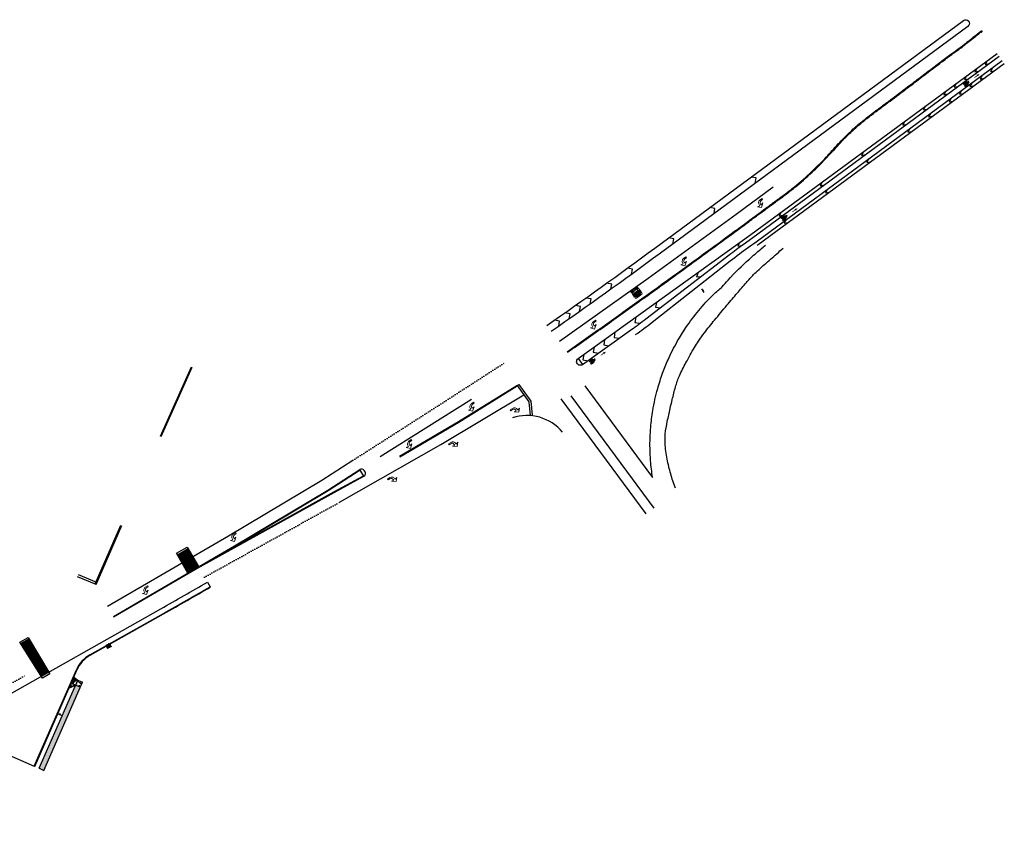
# Model space of a CAD drawing. Extents: x 1490373 to 1513910, y 649283 to 656452.
# Tile 7 of 7: x 1512987 to 1513910, y 652867 to 653622. Entities that reach past the tile are written whole.
import ezdxf

# ---------------------------------------------------------------- set-up
doc = ezdxf.new("R2010")
doc.units = 0
doc.header["$MEASUREMENT"] = 0
doc.linetypes.add('HIDDEN', pattern=[0.375, 0.25, -0.125])
doc.linetypes.add('pavement_dash', pattern=[2, 0.5, -1.5])
for name, color, linetype in [('E-CHANNELIZING', 110, 'Continuous'), ('E-DOUBLEYELLOW', 50, 'Continuous'), ('E-EDGELINE', 110, 'Continuous'), ('E-LANEARROW', 110, 'Continuous'), ('E-LANELINE', 110, 'Continuous'), ('E-MISC', 51, 'Continuous'), ('E-STOPLINE', 110, 'Continuous'), ('MOT-SIGNS', 4, 'Continuous'), ('P-CONCRETEAREA', 252, 'Continuous'), ('P-CURB', 6, 'Continuous'), ('P-FULLDEPTHREPAIR', 252, 'Continuous'), ('P-PAVEMENT', 6, 'Continuous'), ('P-SAWCUT', 3, 'Continuous'), ('P-SIGN', 3, 'Continuous'), ('P-STORM-DISPLAY', 5, 'Continuous'), ('P-WALK', 4, 'Continuous')]:
    doc.layers.add(name, color=color, linetype=linetype)

# ---------------------------------------------------------------- blocks, each defined once
blk = doc.blocks.new('941')
at = {"lineweight": 0}
for p, q in [((0.018, 0.203), (-0.158, 0.07)), ((-0.158, 0.07), (-0.046, 0.086)), ((-0.046, 0.086), (-0.046, 0.051)), ((0.146, 0.053), (0.018, 0.203)), ((0.034, 0.053), (0.034, 0.086)), ((0.034, 0.086), (0.146, 0.053)), ((0.034, 0.053), (0.034, 0.053)), ((-0.161, -0.064), (-0.254, -0.064)), ((-0.254, -0.064), (-0.254, -0.114)), ((-0.254, -0.114), (-0.13, -0.114))]:
    blk.add_line(p, q, dxfattribs=at)
for centre, radius, end in [((-0.161, 0.051), 0.115, 0), ((-0.13, 0.05), 0.164, 0.9085)]:
    blk.add_arc(centre, radius, 270, end, dxfattribs=at)
blk = doc.blocks.new('948')
at = {"lineweight": 0}
for p, q in [((-0.2, 0.087), (0.2, 0.087)), ((-0.2, 0.087), (-0.2, 0.062)), ((-0.2, 0.062), (-0.012, 0.062)), ((-0.2, 0.029), (-0.012, 0.062)), ((-0.2, 0.004), (-0.2, 0.029)), ((-0.2, 0.004), (0.2, 0.004)), ((-0.158, 0.196), (0.158, 0.196)), ((-0.158, 0.112), (0.158, 0.112)), ((-0.1, 0.171), (0.1, 0.171)), ((-0.1, 0.137), (0.1, 0.137)), ((0.2, 0.062), (0.013, 0.029)), ((0.013, 0.029), (0.2, 0.029)), ((0.2, 0.087), (0.2, 0.062)), ((0.2, 0.029), (0.2, 0.004)), ((-0.2, -0.021), (0.2, -0.021)), ((-0.2, -0.021), (-0.2, -0.104)), ((-0.2, -0.104), (-0.117, -0.104)), ((-0.05, -0.142), (-0.2, -0.142)), ((-0.2, -0.142), (-0.2, -0.167)), ((-0.05, -0.167), (-0.2, -0.167)), ((-0.117, -0.046), (-0.117, -0.104)), ((-0.117, -0.046), (0.2, -0.046)), ((0.2, -0.113), (-0.05, -0.142)), ((0.2, -0.196), (-0.05, -0.167)), ((0.2, -0.138), (0.067, -0.154)), ((0.2, -0.171), (0.067, -0.154)), ((0.2, -0.021), (0.2, -0.046)), ((0.2, -0.138), (0.2, -0.113)), ((0.2, -0.196), (0.2, -0.171))]:
    blk.add_line(p, q, dxfattribs=at)
at = {"lineweight": 0, "extrusion": (0, 0, -1)}
for centre, radius in [((0.158, 0.154), 0.0417), ((0.1, 0.154), 0.0167)]:
    blk.add_arc(centre, radius, 270, 90, dxfattribs=at)
at = {"lineweight": 0}
for centre, radius in [((0.1, 0.154), 0.0167), ((0.158, 0.154), 0.0417)]:
    blk.add_arc(centre, radius, 270, 90, dxfattribs=at)
blk = doc.blocks.new('370')
at = {"color": 0, "linetype": 'ByBlock'}
for p, q in [((0, 0.1), (0, -0.1)), ((0, 0), (0.063, 0))]:
    blk.add_line(p, q, dxfattribs=at)

msp = doc.modelspace()

# ---------------------------------------------------------------- hatches: boundary and pattern name
at = {"layer": 'E-CHANNELIZING', "linetype": 'Continuous', "lineweight": 0}
h = msp.add_hatch(color=256, dxfattribs=at)
h.dxf.hatch_style = 1
h.paths.add_polyline_path([(1513887.303, 653571.118), (1513884.075, 653570.167), (1513885.009, 653569.885), (1513882.262, 653567.921), (1513882.647, 653567.382), (1513885.395, 653569.346), (1513885.359, 653568.371)])
at = {"layer": 'E-CHANNELIZING'}
h = msp.add_hatch(color=256, dxfattribs=at)
edge = h.paths.add_edge_path()
edge.add_line((1513877.341, 653563.012), (1513877.135, 653563.348))
edge.add_ellipse((1513877.074, 653563.303), major_axis=(-0.061, -0.0456), ratio=0.3333333, start_angle=178.216942, end_angle=303.226353)
edge.add_line((1513877.028, 653563.295), (1513876.985, 653563.246))
edge.add_line((1513876.985, 653563.246), (1513876.928, 653563.089))
edge.add_ellipse((1513876.989, 653563.12), major_axis=(-0.061, -0.0456), ratio=0.3333333, start_angle=-27.041003, end_angle=-10.008336)
edge.add_line((1513876.926, 653563.079), (1513876.949, 653562.934))
edge.add_line((1513876.949, 653562.934), (1513877.051, 653562.886))
edge.add_line((1513877.051, 653562.886), (1513877.169, 653562.884))
edge.add_line((1513877.169, 653562.884), (1513877.259, 653562.925))
edge.add_ellipse((1513877.279, 653562.967), major_axis=(-0.061, -0.0456), ratio=0.3333333, start_angle=56.904746, end_angle=178.216943)
at = {"layer": 'E-CHANNELIZING', "linetype": 'Continuous', "lineweight": 0}
h = msp.add_hatch(color=256, dxfattribs=at)
h.dxf.hatch_style = 1
h.paths.add_polyline_path([(1513716.636, 653445.181), (1513713.392, 653444.285), (1513714.322, 653443.987), (1513711.541, 653442.07), (1513711.917, 653441.525), (1513714.698, 653443.442), (1513714.646, 653442.468)])
at = {"layer": 'E-CHANNELIZING'}
h = msp.add_hatch(color=256, dxfattribs=at)
edge = h.paths.add_edge_path()
edge.add_line((1513706.537, 653437.246), (1513706.337, 653437.586))
edge.add_ellipse((1513706.275, 653437.542), major_axis=(-0.0618, -0.0446), ratio=0.3333333, start_angle=178.216942, end_angle=303.226353)
edge.add_line((1513706.229, 653437.535), (1513706.185, 653437.486))
edge.add_line((1513706.185, 653437.486), (1513706.125, 653437.33))
edge.add_ellipse((1513706.187, 653437.36), major_axis=(-0.0618, -0.0446), ratio=0.3333333, start_angle=-27.041003, end_angle=-10.008336)
edge.add_line((1513706.123, 653437.32), (1513706.144, 653437.175))
edge.add_line((1513706.144, 653437.175), (1513706.245, 653437.125))
edge.add_line((1513706.245, 653437.125), (1513706.363, 653437.121))
edge.add_line((1513706.363, 653437.121), (1513706.453, 653437.161))
edge.add_ellipse((1513706.475, 653437.202), major_axis=(-0.0618, -0.0446), ratio=0.3333333, start_angle=56.904746, end_angle=178.216943)
at = {"layer": 'E-CHANNELIZING', "linetype": 'Continuous', "lineweight": 0}
h = msp.add_hatch(color=256, dxfattribs=at)
h.dxf.hatch_style = 1
h.paths.add_polyline_path([(1513536.977, 653310.614), (1513533.733, 653309.718), (1513534.663, 653309.42), (1513531.882, 653307.503), (1513532.258, 653306.958), (1513535.038, 653308.875), (1513534.986, 653307.9)])
at = {"layer": 'E-CHANNELIZING'}
h = msp.add_hatch(color=256, dxfattribs=at)
edge = h.paths.add_edge_path()
edge.add_line((1513526.878, 653302.679), (1513526.678, 653303.018))
edge.add_ellipse((1513526.616, 653302.975), major_axis=(-0.0618, -0.0446), ratio=0.3333333, start_angle=178.216942, end_angle=303.226353)
edge.add_line((1513526.569, 653302.967), (1513526.526, 653302.919))
edge.add_line((1513526.526, 653302.919), (1513526.466, 653302.763))
edge.add_ellipse((1513526.528, 653302.793), major_axis=(-0.0618, -0.0446), ratio=0.3333333, start_angle=-27.041003, end_angle=-10.008336)
edge.add_line((1513526.464, 653302.753), (1513526.484, 653302.608))
edge.add_line((1513526.484, 653302.608), (1513526.586, 653302.557))
edge.add_line((1513526.586, 653302.557), (1513526.703, 653302.554))
edge.add_line((1513526.703, 653302.554), (1513526.794, 653302.593))
edge.add_ellipse((1513526.815, 653302.635), major_axis=(-0.0618, -0.0446), ratio=0.3333333, start_angle=56.904746, end_angle=178.216943)
at = {"layer": 'P-CONCRETEAREA'}
h = msp.add_hatch(dxfattribs=at)
h.set_pattern_fill('AR-CONC', color=256)
h.set_pattern_definition([(50, (0, 0), (7.172601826, -0.62752135), [0.75, -8.25]), (355, (0, 0), (-1.387513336, 7.521921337), [0.6, -6.6]), (100.45144446, (0.598, -0.052), (5.785088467, 6.89439991), [0.63740192, -7.01142112]), (46.1842, (0, 2), (10.672413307, -1.65519281), [1.125, -12.375]), (96.6356355, (0.889, 1.862), (9.34661946, 9.74118601), [0.95610342, -10.5171376]), (351.184164, (0, 2), (9.34661945, 9.741186), [0.9, -9.90000001]), (21, (1, 1.5), (5.969070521, -4.026188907), [0.75, -8.25]), (326, (1, 1.5), (2.43315332, 7.25150045), [0.6, -6.6]), (71.45144474, (1.4974, 1.1645), (8.402223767, 3.225311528), [0.6374019, -7.01142112]), (37.5, (0, 0), (0.121598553, 3.3289385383), [0, -6.52, 0, -6.7, 0, -6.625]), (7.5, (0, 0), (2.6306953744, 3.944117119), [0, -3.82, 0, -6.37, 0, -2.525]), (327.5, (-2.23, 0), (5.3382243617, -0.2255487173), [0, -2.5, 0, -7.8, 0, -10.35]), (317.5, (-3.23, 0), (5.831861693, 1.001049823), [0, -3.25, 0, -5.18, 0, -7.35])])
h.paths.add_polyline_path([(1513039.548, 652998.024), (1513044.128, 652996.019), (1513046.133, 653000.599), (1513041.553, 653002.605), (1513037.832, 653005.326), (1513037.431, 653004.409), (1513039.263, 653003.607), (1513037.258, 652999.027), (1513035.426, 652999.829), (1513033.42, 652995.249)])
h = msp.add_hatch(color=255, dxfattribs=at)
h.dxf.hatch_style = 1
h.paths.add_polyline_path([(1513044.128, 652996.019), (1513039.548, 652998.024), (1513005.372, 652919.963), (1513009.952, 652917.958)])
at = {"layer": 'P-FULLDEPTHREPAIR'}
h = msp.add_hatch(dxfattribs=at)
h.set_pattern_fill('NET3', color=256, scale=15)
h.paths.add_polyline_path([(1513135.306, 653119.967), (1513144.936, 653103.083), (1513154.775, 653109.03), (1513145.163, 653125.651)])
h = msp.add_hatch(dxfattribs=at)
h.set_pattern_fill('NET3', color=256, scale=15)
h.paths.add_polyline_path([(1512988.179, 653036.826), (1513007.318, 653006.288), (1513014.504, 653010.341), (1512995.993, 653041.231)])
at = {"layer": 'P-STORM-DISPLAY'}
h = msp.add_hatch(color=256, dxfattribs=at)
h.dxf.hatch_style = 1
h.paths.add_polyline_path([(1513069.659, 653032.541), (1513072.635, 653034.219), (1513071.53, 653036.179), (1513068.554, 653034.501)])
at = {"layer": 'P-WALK'}
h = msp.add_hatch(dxfattribs=at)
h.set_pattern_fill('HEX', color=247)
h.set_pattern_definition([(0, (18.29794, -53.62139), (0, 0.216506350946), [0.125, -0.25]), (120, (18.29794, -53.62139), (-0.1875, -0.108253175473), [0.125, -0.25]), (60, (18.42294, -53.62139), (-0.1875, 0.108253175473), [0.125, -0.25])])
h.paths.add_polyline_path([(1513037.258, 652999.027), (1513039.263, 653003.607), (1513037.431, 653004.409), (1513035.426, 652999.829)])

# ---------------------------------------------------------------- linework, layer by layer
at = {"layer": 'E-CHANNELIZING'}
for p, q in [((1513873.474, 653560.93), (1513873.535, 653560.831)), ((1513873.975, 653561.264), (1513873.502, 653560.88)), ((1513873.705, 653562.501), (1513873.977, 653562.609)), ((1513875.606, 653563.418), (1513873.975, 653561.264)), ((1513873.975, 653561.264), (1513876.535, 653562.742)), ((1513874.553, 653561.732), (1513873.975, 653561.264)), ((1513874.814, 653560.687), (1513873.975, 653561.264)), ((1513873.977, 653562.609), (1513874.273, 653562.742)), ((1513874.273, 653562.742), (1513874.583, 653562.892)), ((1513874.526, 653561.783), (1513874.587, 653561.684)), ((1513874.583, 653562.892), (1513874.896, 653563.052)), ((1513876.535, 653562.742), (1513874.814, 653560.687)), ((1513874.896, 653563.052), (1513875.202, 653563.215)), ((1513875.202, 653563.215), (1513875.491, 653563.373)), ((1513875.491, 653563.373), (1513875.753, 653563.519)), ((1513875.753, 653563.519), (1513875.977, 653563.645)), ((1513876.535, 653562.742), (1513875.939, 653563.624)), ((1513875.977, 653563.645), (1513876.156, 653563.746)), ((1513876.156, 653563.746), (1513876.295, 653563.824)), ((1513876.295, 653563.824), (1513876.398, 653563.882)), ((1513876.398, 653563.882), (1513876.473, 653563.925)), ((1513876.473, 653563.925), (1513876.526, 653563.955)), ((1513876.526, 653563.955), (1513876.564, 653563.976)), ((1513876.949, 653562.98), (1513876.535, 653562.742)), ((1513876.564, 653563.976), (1513876.592, 653563.992)), ((1513876.592, 653563.992), (1513876.814, 653564.229)), ((1513876.592, 653563.992), (1513876.618, 653564.007)), ((1513876.814, 653564.229), (1513877.163, 653564.367)), ((1513876.926, 653563.079), (1513876.949, 653562.934)), ((1513876.985, 653563.246), (1513876.928, 653563.089)), ((1513876.949, 653562.934), (1513877.051, 653562.886)), ((1513877.028, 653563.295), (1513876.985, 653563.246)), ((1513877.051, 653562.886), (1513877.169, 653562.884)), ((1513877.341, 653563.012), (1513877.135, 653563.348)), ((1513877.163, 653564.367), (1513877.284, 653564.168)), ((1513877.169, 653562.884), (1513877.259, 653562.925)), ((1513702.635, 653435.23), (1513702.695, 653435.13)), ((1513703.142, 653435.556), (1513702.662, 653435.18)), ((1513702.893, 653436.797), (1513703.167, 653436.901)), ((1513704.809, 653437.681), (1513703.142, 653435.556)), ((1513703.142, 653435.556), (1513705.727, 653436.989)), ((1513703.728, 653436.014), (1513703.142, 653435.556)), ((1513703.971, 653434.965), (1513703.142, 653435.556)), ((1513703.167, 653436.901), (1513703.465, 653437.029)), ((1513703.465, 653437.029), (1513703.777, 653437.173)), ((1513703.702, 653436.066), (1513703.761, 653435.965)), ((1513703.777, 653437.173), (1513704.093, 653437.328)), ((1513705.727, 653436.989), (1513703.971, 653434.965)), ((1513704.093, 653437.328), (1513704.402, 653437.486)), ((1513704.402, 653437.486), (1513704.693, 653437.639)), ((1513704.693, 653437.639), (1513704.958, 653437.78)), ((1513704.958, 653437.78), (1513705.184, 653437.902)), ((1513705.727, 653436.989), (1513705.146, 653437.882)), ((1513705.184, 653437.902), (1513705.365, 653438)), ((1513705.365, 653438), (1513705.505, 653438.076)), ((1513705.505, 653438.076), (1513705.609, 653438.132)), ((1513705.609, 653438.132), (1513705.685, 653438.173)), ((1513705.685, 653438.173), (1513705.738, 653438.202)), ((1513706.144, 653437.221), (1513705.727, 653436.989)), ((1513705.738, 653438.202), (1513705.776, 653438.223)), ((1513705.776, 653438.223), (1513705.805, 653438.239)), ((1513705.805, 653438.239), (1513706.031, 653438.472)), ((1513705.805, 653438.239), (1513705.832, 653438.253)), ((1513706.031, 653438.472), (1513706.382, 653438.603)), ((1513706.123, 653437.32), (1513706.144, 653437.175)), ((1513706.185, 653437.486), (1513706.125, 653437.33)), ((1513706.144, 653437.175), (1513706.245, 653437.125)), ((1513706.229, 653437.535), (1513706.185, 653437.486)), ((1513706.245, 653437.125), (1513706.363, 653437.121)), ((1513706.537, 653437.246), (1513706.337, 653437.586)), ((1513706.363, 653437.121), (1513706.453, 653437.161)), ((1513706.382, 653438.603), (1513706.5, 653438.403)), ((1513522.976, 653300.663), (1513523.035, 653300.563)), ((1513523.483, 653300.989), (1513523.003, 653300.612)), ((1513523.234, 653302.23), (1513523.508, 653302.334)), ((1513525.15, 653303.114), (1513523.483, 653300.989)), ((1513523.483, 653300.989), (1513526.068, 653302.422)), ((1513524.069, 653301.447), (1513523.483, 653300.989)), ((1513524.312, 653300.398), (1513523.483, 653300.989)), ((1513523.508, 653302.334), (1513523.806, 653302.461)), ((1513523.806, 653302.461), (1513524.118, 653302.606)), ((1513524.043, 653301.498), (1513524.102, 653301.398)), ((1513524.118, 653302.606), (1513524.434, 653302.761)), ((1513526.068, 653302.422), (1513524.312, 653300.398)), ((1513524.434, 653302.761), (1513524.742, 653302.918)), ((1513524.742, 653302.918), (1513525.034, 653303.071)), ((1513525.034, 653303.071), (1513525.298, 653303.213)), ((1513525.298, 653303.213), (1513525.525, 653303.335)), ((1513526.068, 653302.422), (1513525.487, 653303.315)), ((1513525.525, 653303.335), (1513525.706, 653303.433)), ((1513525.706, 653303.433), (1513525.845, 653303.509)), ((1513525.845, 653303.509), (1513525.95, 653303.565)), ((1513525.95, 653303.565), (1513526.025, 653303.606)), ((1513526.025, 653303.606), (1513526.079, 653303.635)), ((1513526.485, 653302.654), (1513526.068, 653302.422)), ((1513526.079, 653303.635), (1513526.117, 653303.656)), ((1513526.117, 653303.656), (1513526.146, 653303.671)), ((1513526.146, 653303.671), (1513526.372, 653303.905)), ((1513526.146, 653303.671), (1513526.172, 653303.686)), ((1513526.372, 653303.905), (1513526.723, 653304.036)), ((1513526.464, 653302.753), (1513526.484, 653302.608)), ((1513526.526, 653302.919), (1513526.466, 653302.763)), ((1513526.484, 653302.608), (1513526.586, 653302.557)), ((1513526.569, 653302.967), (1513526.526, 653302.919)), ((1513526.586, 653302.557), (1513526.703, 653302.554)), ((1513526.878, 653302.679), (1513526.678, 653303.018)), ((1513526.703, 653302.554), (1513526.794, 653302.593)), ((1513526.723, 653304.036), (1513526.841, 653303.836))]:
    msp.add_line(p, q, dxfattribs=at)
at = {"layer": 'E-CHANNELIZING', "flags": 128}
for points in [[(1513510.871, 653304.162), (1513672.813, 653420.438), (1513903.588, 653590.241)], [(1513678.792, 653410.574), (1513679.575, 653411.136), (1513910.403, 653580.978)], [(1513894.299, 653583.406), (1513892.473, 653580.045), (1513896.195, 653580.766)], [(1513874.968, 653569.182), (1513873.143, 653565.822), (1513876.864, 653566.542)], [(1513884.634, 653576.294), (1513882.808, 653572.933), (1513886.529, 653573.654)], [(1513889.523, 653569.649), (1513887.697, 653566.288), (1513891.449, 653567.031)], [(1513899.188, 653576.761), (1513897.363, 653573.4), (1513901.114, 653574.143)], [(1513865.303, 653562.071), (1513863.477, 653558.71), (1513867.198, 653559.43)], [(1513879.858, 653562.537), (1513878.032, 653559.176), (1513881.784, 653559.92)], [(1513855.637, 653554.959), (1513853.812, 653551.598), (1513857.533, 653552.319)], [(1513870.192, 653555.426), (1513868.367, 653552.065), (1513872.118, 653552.808)], [(1513836.307, 653540.735), (1513834.481, 653537.375), (1513838.202, 653538.095)], [(1513860.527, 653548.314), (1513858.701, 653544.953), (1513862.453, 653545.696)], [(1513841.196, 653534.09), (1513839.37, 653530.73), (1513843.122, 653531.473)], [(1513816.976, 653526.512), (1513815.15, 653523.151), (1513818.872, 653523.872)], [(1513821.865, 653519.867), (1513820.04, 653516.506), (1513823.791, 653517.249)], [(1513778.315, 653498.065), (1513776.489, 653494.704), (1513780.21, 653495.425)], [(1513783.204, 653491.42), (1513781.378, 653488.059), (1513785.13, 653488.802)], [(1513739.653, 653469.618), (1513737.827, 653466.258), (1513741.549, 653466.978)], [(1513493.446, 653320.388), (1513576.522, 653379.487), (1513658.857, 653439.612), (1513693.59, 653465.361)], [(1513744.542, 653462.973), (1513742.717, 653459.613), (1513746.469, 653460.356)], [(1513700.992, 653441.172), (1513699.166, 653437.811), (1513702.887, 653438.531)], [(1513705.881, 653434.527), (1513704.055, 653431.166), (1513707.807, 653431.909)], [(1513662.242, 653412.848), (1513660.436, 653409.459), (1513664.139, 653410.205)], [(1513623.255, 653384.855), (1513621.849, 653380.909), (1513625.942, 653381.112)], [(1513584.267, 653356.861), (1513583.261, 653352.358), (1513587.867, 653351.846)], [(1513564.774, 653342.865), (1513563.968, 653338.084), (1513568.804, 653337.252)], [(1513514.953, 653298.476), (1513561.134, 653331.634)], [(1513545.279, 653328.867), (1513544.523, 653324.016), (1513549.362, 653323.181)], [(1513535.531, 653321.869), (1513534.776, 653317.017), (1513539.614, 653316.182)], [(1513525.784, 653314.87), (1513525.029, 653310.019), (1513529.867, 653309.184)], [(1513516.037, 653307.871), (1513515.281, 653303.02), (1513520.12, 653302.185)], [(1513287.047, 653169.44), (1513382.196, 653223.637), (1513459.795, 653270.271)], [(1513325.053, 653212.491), (1513410.719, 653266.193)], [(1513069.472, 653071.843), (1513182.879, 653137.942), (1513270.446, 653190.204), (1513299.636, 653208.842)], [(1513075.011, 653062.34), (1513188.467, 653128.467), (1513276.225, 653180.843), (1513306.033, 653200.163)], [(1513075.263, 653061.908), (1513188.721, 653128.036), (1513276.49, 653180.419), (1513306.292, 653199.735)]]:
    msp.add_lwpolyline(points, dxfattribs=at)
for points in [[(1513561.133, 653331.633, 0.0081495), (1513574.215, 653341.353), (1513652.518, 653401.538, -0.0081495), (1513665.601, 653411.258), (1513674.724, 653417.809), (1513905.514, 653587.623)], [(1513564.734, 653326.62, 0.0096859), (1513580.197, 653338.286), (1513653.442, 653395.804, -0.0107489), (1513670.629, 653408.713), (1513677.664, 653413.765), (1513908.477, 653583.595)]]:
    msp.add_lwpolyline(points, format="xyb", dxfattribs=at)
msp.add_lwpolyline([(1513510.871, 653304.162), (1513514.953, 653298.476, -1)], format="xyb", close=True, dxfattribs=at)
at = {"layer": 'E-CHANNELIZING'}
for centre, major_axis, start_param, end_param in [((1513873.705, 653562.501), (-1.525, -1.14), 1.5707963, 7.8539816), ((1513873.705, 653562.501), (-1.452, -1.085), 4.6812688, 7.8228614), ((1513873.705, 653562.501), (-1.385, -1.035), 1.5707963, 7.8539816), ((1513874.814, 653560.687), (-1.525, -1.14), 1.5707963, 7.8539816), ((1513874.814, 653560.687), (-1.452, -1.085), 4.6812688, 7.8228614), ((1513874.814, 653560.687), (-1.385, -1.035), 1.5707963, 7.8539816), ((1513873.705, 653562.501), (-1.452, -1.085), 1.5396761, 4.6812688), ((1513873.703, 653562.507), (-0.0763, -0.057), 3.2064655, 6.3480582), ((1513873.703, 653562.507), (-0.0763, -0.057), 0.0648729, 3.2064655), ((1513873.975, 653561.264), (-0.0763, -0.057), 3.2064655, 6.3480582), ((1513873.975, 653561.264), (-0.0763, -0.057), 0.0648729, 3.2064655), ((1513874.814, 653560.687), (-1.452, -1.085), 1.5396761, 4.6812688), ((1513874.814, 653560.687), (-0.0763, -0.057), 3.2064655, 6.3480582), ((1513874.814, 653560.687), (-0.0763, -0.057), 0.0648729, 3.2064655), ((1513876.989, 653563.12), (-0.061, -0.0456), -0.4719545, -0.1746784), ((1513877.074, 653563.303), (-0.061, -0.0456), 3.1104724, 5.2922982), ((1513877.279, 653562.967), (-0.061, -0.0456), 0.9931752, 3.1104724), ((1513702.893, 653436.797), (-1.545, -1.114), 1.5707963, 7.8539816), ((1513702.893, 653436.797), (-1.47, -1.06), 4.6812688, 7.8228614), ((1513702.893, 653436.797), (-1.402, -1.011), 1.5707963, 7.8539816), ((1513703.971, 653434.965), (-1.545, -1.114), 1.5707963, 7.8539816), ((1513703.971, 653434.965), (-1.47, -1.06), 4.6812688, 7.8228614), ((1513703.971, 653434.965), (-1.402, -1.011), 1.5707963, 7.8539816), ((1513702.893, 653436.797), (-1.47, -1.06), 1.5396761, 4.6812688), ((1513702.891, 653436.803), (-0.0772, -0.0557), 3.2064655, 6.3480582), ((1513702.891, 653436.803), (-0.0772, -0.0557), 0.0648729, 3.2064655), ((1513703.142, 653435.556), (-0.0772, -0.0557), 3.2064655, 6.3480582), ((1513703.142, 653435.556), (-0.0772, -0.0557), 0.0648729, 3.2064655), ((1513703.971, 653434.965), (-1.47, -1.06), 1.5396761, 4.6812688), ((1513703.971, 653434.965), (-0.0772, -0.0557), 3.2064655, 6.3480582), ((1513703.971, 653434.965), (-0.0772, -0.0557), 0.0648729, 3.2064655), ((1513706.187, 653437.36), (-0.0618, -0.0446), -0.4719545, -0.1746784), ((1513706.275, 653437.542), (-0.0618, -0.0446), 3.1104724, 5.2922982), ((1513706.475, 653437.202), (-0.0618, -0.0446), 0.9931752, 3.1104724), ((1513523.234, 653302.23), (-1.545, -1.114), 1.5707963, 7.8539816), ((1513523.234, 653302.23), (-1.47, -1.06), 4.6812688, 7.8228614), ((1513523.234, 653302.23), (-1.402, -1.011), 1.5707963, 7.8539816), ((1513524.312, 653300.398), (-1.545, -1.114), 1.5707963, 7.8539816), ((1513524.312, 653300.398), (-1.47, -1.06), 4.6812688, 7.8228614), ((1513524.312, 653300.398), (-1.402, -1.011), 1.5707963, 7.8539816), ((1513523.234, 653302.23), (-1.47, -1.06), 1.5396761, 4.6812688), ((1513523.232, 653302.236), (-0.0772, -0.0557), 3.2064655, 6.3480582), ((1513523.232, 653302.236), (-0.0772, -0.0557), 0.0648729, 3.2064655), ((1513523.483, 653300.989), (-0.0772, -0.0557), 3.2064655, 6.3480582), ((1513523.483, 653300.989), (-0.0772, -0.0557), 0.0648729, 3.2064655), ((1513524.312, 653300.398), (-1.47, -1.06), 1.5396761, 4.6812688), ((1513526.528, 653302.793), (-0.0618, -0.0446), -0.4719545, -0.1746784), ((1513526.616, 653302.975), (-0.0618, -0.0446), 3.1104724, 5.2922982), ((1513526.815, 653302.635), (-0.0618, -0.0446), 0.9931752, 3.1104724), ((1513524.312, 653300.398), (-0.0772, -0.0557), 3.2064655, 6.3480582), ((1513524.312, 653300.398), (-0.0772, -0.0557), 0.0648729, 3.2064655)]:
    msp.add_ellipse(centre, major_axis=major_axis, ratio=0.3333333, start_param=start_param, end_param=end_param, dxfattribs=at)
at = {"layer": 'E-DOUBLEYELLOW', "flags": 128}
for points in [[(1513119.335, 653231.417), (1513148.259, 653296.493)], [(1513119.945, 653231.147), (1513148.869, 653296.223)], [(1513343.278, 653212.497), (1513398.589, 653245.237), (1513453.269, 653279.019)], [(1513343.618, 653211.923), (1513398.934, 653244.666), (1513453.619, 653278.451)]]:
    msp.add_lwpolyline(points, dxfattribs=at)
at = {"layer": 'E-DOUBLEYELLOW'}
for points, knots in [([(1513500.59, 653310.623), (1513512.226, 653318.832), (1513523.86, 653327.043), (1513547.074, 653343.541), (1513558.66, 653351.821), (1513596.164, 653378.743), (1513622.006, 653397.494), (1513652.245, 653419.674), (1513656.735, 653422.975), (1513670.193, 653432.894), (1513679.147, 653439.53), (1513690.998, 653448.23), (1513693.867, 653450.325), (1513699.593, 653454.526), (1513702.449, 653456.635), (1513708.113, 653460.919), (1513710.922, 653463.094), (1513719.217, 653469.78), (1513724.565, 653474.469), (1513733.929, 653483.311), (1513738.002, 653487.401), (1513743.905, 653493.593), (1513745.805, 653495.628), (1513751.458, 653501.778), (1513755.165, 653505.947), (1513762.093, 653513.129), (1513765.258, 653516.191), (1513771.779, 653522.117), (1513775.136, 653524.981), (1513782.011, 653530.533), (1513785.523, 653533.223), (1513791.793, 653537.936), (1513794.548, 653539.977), (1513800.002, 653544.038), (1513802.708, 653546.059), (1513810.832, 653552.143), (1513816.255, 653556.229), (1513823.695, 653561.865), (1513825.543, 653563.267), (1513831.165, 653567.539), (1513835.02, 653570.478), (1513846.493, 653579.205), (1513854.019, 653584.905), (1513861.562, 653590.441), (1513862.751, 653591.307), (1513866.152, 653593.759), (1513868.189, 653595.193), (1513871.969, 653598.086), (1513872.682, 653598.637), (1513874.071, 653599.723), (1513874.724, 653600.238), (1513876.819, 653601.901), (1513878.41, 653603.18), (1513881.584, 653605.738), (1513883.168, 653607.015), (1513885.227, 653608.658), (1513885.857, 653609.157), (1513886.942, 653610.007), (1513887.404, 653610.364), (1513887.973, 653610.79), (1513888.143, 653610.914), (1513888.378, 653611.081), (1513888.459, 653611.137), (1513888.603, 653611.233), (1513888.666, 653611.273), (1513888.751, 653611.322), (1513888.777, 653611.336), (1513888.825, 653611.36), (1513888.846, 653611.37), (1513888.89, 653611.387), (1513888.912, 653611.394), (1513888.964, 653611.406), (1513888.991, 653611.411), (1513889.069, 653611.411), (1513889.124, 653611.406), (1513889.236, 653611.35), (1513889.286, 653611.309), (1513889.353, 653611.209), (1513889.37, 653611.155), (1513889.382, 653611.068), (1513889.379, 653611.034), (1513889.366, 653610.954), (1513889.353, 653610.924), (1513889.329, 653610.873), (1513889.318, 653610.853), (1513889.28, 653610.793), (1513889.253, 653610.757), (1513889.187, 653610.676), (1513889.149, 653610.632), (1513888.986, 653610.449), (1513888.82, 653610.278), (1513888.515, 653609.975), (1513888.421, 653609.882), (1513888.327, 653609.79)], [0, 0, 0, 0, 42.7208461, 42.7208461, 85.4416921, 85.4416921, 181.2272597, 181.2272597, 197.9476871, 197.9476871, 231.388542, 231.388542, 242.0400577, 242.0400577, 252.6915734, 252.6915734, 263.3600215, 263.3600215, 284.6969176, 284.6969176, 302.0249491, 302.0249491, 310.3814322, 310.3814322, 327.0943985, 327.0943985, 340.2870281, 340.2870281, 353.4796577, 353.4796577, 366.6722873, 366.6722873, 377.0009344, 377.0009344, 387.3295814, 387.3295814, 407.9868755, 407.9868755, 414.7119337, 414.7119337, 428.1620503, 428.1620503, 455.0622835, 455.0622835, 460.3310126, 460.3310126, 470.8684707, 470.8684707, 473.1136402, 473.1136402, 474.8947901, 474.8947901, 478.4570899, 478.4570899, 482.0193898, 482.0193898, 483.7738135, 483.7738135, 485.4371342, 485.4371342, 486.2807971, 486.2807971, 486.794977, 486.794977, 487.3127299, 487.3127299, 487.5624598, 487.5624598, 487.7643563, 487.7643563, 487.9299221, 487.9299221, 488.0607434, 488.0607434, 488.1915647, 488.1915647, 488.2847192, 488.2847192, 488.3778738, 488.3778738, 488.4710283, 488.4710283, 488.6467911, 488.6467911, 488.8225539, 488.8225539, 489.2037996, 489.2037996, 489.5850453, 489.5850453, 490.599297, 490.599297, 490.9865419, 490.9865419, 490.9865419, 490.9865419]), ([(1513500.974, 653310.079), (1513512.569, 653318.259), (1513524.163, 653326.441), (1513547.298, 653342.882), (1513558.844, 653351.133), (1513586.453, 653370.951), (1513602.498, 653382.545), (1513634.512, 653405.837), (1513650.489, 653417.528), (1513670.263, 653432.125), (1513674.112, 653434.969), (1513681.57, 653440.472), (1513685.179, 653443.131), (1513691.495, 653447.768), (1513694.203, 653449.745), (1513699.611, 653453.712), (1513702.311, 653455.703), (1513707.912, 653459.923), (1513710.809, 653462.157), (1513719.37, 653469.029), (1513724.887, 653473.856), (1513734.426, 653482.864), (1513738.515, 653486.972), (1513744.437, 653493.185), (1513746.341, 653495.225), (1513752.005, 653501.389), (1513755.711, 653505.557), (1513762.519, 653512.608), (1513765.564, 653515.558), (1513771.834, 653521.275), (1513775.059, 653524.043), (1513781.882, 653529.589), (1513785.488, 653532.36), (1513791.833, 653537.135), (1513794.566, 653539.16), (1513802.668, 653545.191), (1513807.976, 653549.165), (1513815.773, 653555.037), (1513818.191, 653556.862), (1513822.624, 653560.217), (1513824.627, 653561.735), (1513830.727, 653566.368), (1513834.933, 653569.574), (1513843.278, 653575.922), (1513847.416, 653579.063), (1513852.903, 653583.19), (1513854.432, 653584.336), (1513858.883, 653587.653), (1513861.671, 653589.705), (1513864.793, 653591.958), (1513865.382, 653592.38), (1513867.174, 653593.668), (1513868.4, 653594.555), (1513870.44, 653596.081), (1513871.062, 653596.552), (1513872.836, 653597.91), (1513874.073, 653598.872), (1513876.195, 653600.553), (1513876.94, 653601.148), (1513878.49, 653602.39), (1513879.293, 653603.036), (1513881.709, 653604.982), (1513883.328, 653606.288), (1513885.962, 653608.393), (1513887.032, 653609.238), (1513887.82, 653609.839)], [0, 0, 0, 0, 42.5706106, 42.5706106, 85.1412212, 85.1412212, 144.5249077, 144.5249077, 203.9085942, 203.9085942, 218.2665498, 218.2665498, 231.7151489, 231.7151489, 241.7707688, 241.7707688, 251.8263886, 251.8263886, 262.7928839, 262.7928839, 284.7258745, 284.7258745, 302.0900799, 302.0900799, 310.4529725, 310.4529725, 327.1787579, 327.1787579, 339.9245399, 339.9245399, 352.6703219, 352.6703219, 366.2527773, 366.2527773, 376.4972296, 376.4972296, 396.9071202, 396.9071202, 405.9841855, 405.9841855, 413.3212667, 413.3212667, 427.9954292, 427.9954292, 442.6695917, 442.6695917, 448.5118465, 448.5118465, 460.1963562, 460.1963562, 463.0088311, 463.0088311, 468.6337809, 468.6337809, 470.8945386, 470.8945386, 474.6061573, 474.6061573, 476.4130738, 476.4130738, 478.2199904, 478.2199904, 481.8338236, 481.8338236, 484.9324314, 484.9324314, 484.9324314, 484.9324314])]:
    msp.add_open_spline(points, degree=3, knots=knots, dxfattribs=at)
at = {"layer": 'E-EDGELINE'}
msp.add_line((1513494.652, 653266.379), (1513574.24, 653158.703), dxfattribs=at)
at = {"layer": 'E-EDGELINE', "flags": 128}
msp.add_lwpolyline([(1513481.613, 653335.293, 0.0068085), (1513582.766, 653407.807), (1513872.126, 653621.265, -1), (1513876.281, 653615.632), (1513586.921, 653402.174, -0.0068064), (1513485.647, 653329.572)], format="xyb", dxfattribs=at)
for points in [[(1513676.875, 653468.562), (1513677.757, 653473.532), (1513672.974, 653474.38)], [(1513638.248, 653440.067), (1513639.13, 653445.037), (1513634.347, 653445.885)], [(1513599.621, 653411.573), (1513600.503, 653416.542), (1513595.72, 653417.39)], [(1513560.942, 653383.149), (1513561.823, 653388.119), (1513557.04, 653388.967)], [(1513541.614, 653369.178), (1513542.46, 653373.943), (1513537.479, 653374.826)], [(1513522.007, 653355.182), (1513522.874, 653360.072), (1513518.017, 653360.933)], [(1513502.421, 653341.311), (1513503.288, 653346.201), (1513498.431, 653347.062)], [(1513512.223, 653348.233), (1513513.09, 653353.123), (1513508.233, 653353.985)], [(1513492.601, 653334.414), (1513493.468, 653339.304), (1513488.611, 653340.166)], [(1513517.061, 653278.67), (1513580.522, 653192.759)], [(1513503.808, 653269.346), (1513581.656, 653164.003)]]:
    msp.add_lwpolyline(points, dxfattribs=at)
at = {"layer": 'E-EDGELINE'}
msp.add_arc((1513462.694, 653206.965), 43.807, 39.981675, 108.050816, dxfattribs=at)
for points in [[(1513580.522, 653192.759), (1513578.734, 653208.248), (1513578.2, 653220.015), (1513578.883, 653239.741), (1513580.858, 653255.457), (1513585.409, 653275.952), (1513590.059, 653290.443), (1513595.089, 653302.916), (1513603.769, 653320.155), (1513611.92, 653333.308), (1513623.91, 653349.253), (1513637.746, 653364.191), (1513645.729, 653371.577), (1513651.332, 653377.71), (1513671.413, 653397.535), (1513681.962, 653406.777), (1513686.347, 653410.408)], [(1513602.046, 653182.516), (1513599.581, 653189.499), (1513595.839, 653202.723), (1513593.049, 653217.225), (1513592.344, 653224.811), (1513592.541, 653233.318), (1513594.443, 653245.126), (1513597.079, 653257.351), (1513599.037, 653265.633), (1513602.127, 653277.634), (1513605.774, 653287.991), (1513611.934, 653300.345), (1513619.939, 653314.625), (1513623.683, 653320.489), (1513629.275, 653328.403), (1513638.771, 653340.265), (1513650.371, 653354.203), (1513660.033, 653365.609), (1513668.519, 653375.478), (1513675.36, 653382.873), (1513685.648, 653392.502), (1513697.037, 653402.488), (1513703.093, 653407.584)]]:
    msp.add_spline(points, degree=3, dxfattribs=at)
at = {"layer": 'E-LANELINE', "linetype": 'pavement_dash', "flags": 128}
for points in [[(1513299.636, 653208.842), (1513334.496, 653231.1), (1513376.668, 653258.156), (1513442.032, 653300.353)], [(1513160.429, 653099.254), (1513167.363, 653103.077), (1513287.047, 653169.44), (1513287.047, 653169.44), (1513287.047, 653169.44)]]:
    msp.add_lwpolyline(points, dxfattribs=at)
at = {"layer": 'E-LANELINE', "flags": 128}
for points in [[(1513309.886, 653193.792), (1513306.033, 653200.163)], [(1513310.972, 653198.06), (1513310.183, 653199.278)], [(1513132.49, 653095.841), (1513162.282, 653112.266), (1513281.953, 653178.621), (1513309.886, 653193.792)], [(1513155.118, 653108.887), (1513162.04, 653112.704), (1513281.713, 653179.06), (1513309.627, 653194.22)], [(1513057.868, 653092.802), (1513081.974, 653147.92)], [(1513058.784, 653092.402), (1513082.89, 653147.52)], [(1513058.784, 653092.402), (1513041.539, 653099.584)], [(1513059.553, 653094.248), (1513042.308, 653101.431)]]:
    msp.add_lwpolyline(points, dxfattribs=at)
at = {"layer": 'E-LANELINE', "linetype": 'pavement_dash', "flags": 128}
msp.add_lwpolyline([(1512695.168, 652867.427, 0.0460339), (1512937.018, 652975.835), (1512991.685, 653006.658)], format="xyb", dxfattribs=at)
at = {"layer": 'E-LANELINE'}
for centre, start, end in [((1513307.665, 653197.646), 32.949472, 122.949472), ((1513308.454, 653196.428), 298.507144, 32.949472)]:
    msp.add_arc(centre, 3, start, end, dxfattribs=at)
at = {"layer": 'E-MISC', "flags": 128}
for points in [[(1513154.775, 653109.03), (1513144.936, 653103.083), (1513134.372, 653121.604), (1513144.23, 653127.262)], [(1512987.367, 653038.122), (1512995.218, 653042.525), (1513015.608, 653008.499), (1513008.435, 653004.506)]]:
    msp.add_lwpolyline(points, close=True, dxfattribs=at)
at = {"layer": 'E-STOPLINE'}
for p, q in [((1513453.505, 653278.764), (1513455.123, 653279.938)), ((1513465.86, 653250.819), (1513467.85, 653251.015))]:
    msp.add_line(p, q, dxfattribs=at)
at = {"layer": 'E-STOPLINE', "flags": 128}
for points in [[(1513453.505, 653278.764), (1513464.609, 653263.46), (1513465.86, 653250.819)], [(1513455.123, 653279.938), (1513466.546, 653264.196), (1513467.85, 653251.015)]]:
    msp.add_lwpolyline(points, dxfattribs=at)
at = {"layer": 'P-CURB'}
msp.add_line((1513001.249, 652921.768), (1513040.771, 653012.038), dxfattribs=at)
msp.add_lwpolyline([(1513053.306, 653025.904), (1513122.183, 653064.739, 0.0027342), (1513165.939, 653089.726, 0.0027342)], format="xyb", dxfattribs=at)
at = {"layer": 'P-CURB', "flags": 128}
for points in [[(1513165.689, 653090.159), (1513165.939, 653089.726)], [(1513001.249, 652921.768), (1513000.791, 652921.968)]]:
    msp.add_lwpolyline(points, dxfattribs=at)
at = {"layer": 'P-CURB'}
msp.add_arc((1513067.794, 653000.207), 29.5, 119.415556, 156.355606, dxfattribs=at)
at = {"layer": 'P-FULLDEPTHREPAIR', "flags": 128}
for points in [[(1513135.306, 653119.967), (1513144.936, 653103.083), (1513154.775, 653109.03), (1513145.163, 653125.651), (1513135.306, 653119.967)], [(1512988.179, 653036.826), (1513007.318, 653006.288), (1513014.504, 653010.341), (1512995.993, 653041.231), (1512988.179, 653036.826)]]:
    msp.add_lwpolyline(points, dxfattribs=at)
at = {"layer": 'P-PAVEMENT'}
msp.add_line((1513000.791, 652921.968), (1513040.313, 653012.239), dxfattribs=at)
msp.add_lwpolyline([(1513053.06, 653026.339), (1513121.938, 653065.175, 0.0027342), (1513165.689, 653090.159)], format="xyb", dxfattribs=at)
msp.add_arc((1513067.794, 653000.207), 30, 119.415556, 156.355606, dxfattribs=at)
at = {"layer": 'P-SAWCUT'}
msp.add_lwpolyline([(1512963.226, 652981.428), (1513119.482, 653069.53, 0.0027342), (1513163.185, 653094.487)], format="xyb", dxfattribs=at)
at = {"layer": 'P-SAWCUT', "flags": 128}
for points in [[(1513163.185, 653094.487), (1513165.689, 653090.159)], [(1512972.394, 652934.401), (1513000.791, 652921.968)]]:
    msp.add_lwpolyline(points, dxfattribs=at)
at = {"layer": 'P-STORM-DISPLAY', "linetype": 'HIDDEN', "ltscale": 0.05, "elevation": 1546.647, "flags": 128}
for points in [[(1513071.379, 653036.955), (1513067.968, 653035.032)], [(1513067.968, 653035.032), (1513069.564, 653032.201)], [(1513072.976, 653034.124), (1513069.564, 653032.201)], [(1513071.379, 653036.955), (1513072.976, 653034.124)]]:
    msp.add_lwpolyline(points, dxfattribs=at)
at = {"layer": 'P-STORM-DISPLAY', "elevation": 1546.647, "flags": 128}
for points in [[(1513071.284, 653036.615), (1513068.308, 653034.937)], [(1513068.308, 653034.937), (1513069.659, 653032.541)], [(1513071.53, 653036.179), (1513068.554, 653034.501)], [(1513072.635, 653034.219), (1513069.659, 653032.541)], [(1513071.284, 653036.615), (1513072.635, 653034.219)]]:
    msp.add_lwpolyline(points, dxfattribs=at)
at = {"layer": 'P-WALK'}
msp.add_line((1513037.258, 652999.027), (1513039.263, 653003.607), dxfattribs=at)
at = {"layer": 'P-WALK', "flags": 128}
for points in [[(1513037.374, 653005.526), (1513037.832, 653005.326)], [(1513037.832, 653005.326), (1513041.553, 653002.605)], [(1513033.42, 652995.249), (1513039.548, 652998.024)], [(1513034.968, 653000.03), (1513044.128, 652996.019)], [(1513036.973, 653004.61), (1513046.133, 653000.599)], [(1513032.962, 652995.449), (1513033.42, 652995.249)], [(1513005.372, 652919.963), (1513009.952, 652917.958)]]:
    msp.add_lwpolyline(points, dxfattribs=at)
at = {"layer": 'P-WALK'}
for points in [[(1513005.372, 652919.963), (1513041.553, 653002.605)], [(1513009.952, 652917.958), (1513046.133, 653000.599)]]:
    msp.add_lwpolyline(points, dxfattribs=at)

# ---------------------------------------------------------------- block references
at = {"layer": 'E-LANEARROW'}
for name, p, xscale, yscale, zscale, rotation in [('941', (1513680.594, 653449.229), 19.99999999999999, 19.99999999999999, 19.99999999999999, 218.7108601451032), ('941', (1513608.884, 653394.668), 19.99999999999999, 19.99999999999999, 19.99999999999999, 215.2769133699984), ('948', (1513565.603, 653365.9), 20, 20, 20, 217.0153297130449), ('941', (1513524.194, 653335.422), 19.99999999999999, 19.99999999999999, 19.99999999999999, 213.3403109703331), ('941', (1513409.873, 653258.414), 19.99999999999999, 19.99999999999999, 19.99999999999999, 214.0880785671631), ('941', (1513452.679, 653257.004), -20, 19.99999999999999, 19.99999999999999, 213.1302404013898), ('941', (1513351.414, 653223.401), 19.99999999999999, 19.99999999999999, 19.99999999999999, 216.122185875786), ('941', (1513394.873, 653225.05), -19.99999999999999, 19.99999999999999, 19.99999999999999, 213.1641259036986), ('941', (1513337.682, 653192.083), -20, 19.99999999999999, 19.99999999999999, 213.1571869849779), ('941', (1513186.578, 653136.08), 20, 20, 20, 214.6184087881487), ('941', (1513104.118, 653086.347), 20, 20, 20, 214.6184087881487)]:
    msp.add_blockref(name, p, dxfattribs=dict(at, xscale=xscale, yscale=yscale, zscale=zscale, rotation=rotation))
at = {"layer": 'MOT-SIGNS', "xscale": 20, "yscale": 20, "zscale": 20, "rotation": 36.4158500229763}
msp.add_blockref('370', (1513627.52, 653367.857), dxfattribs=at)
at = {"layer": 'P-SIGN', "xscale": 20, "yscale": 20, "zscale": 20, "rotation": 66.3556055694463}
msp.add_blockref('370', (1513024.951, 652970.295), dxfattribs=at)

doc.saveas('drawing.dxf')
